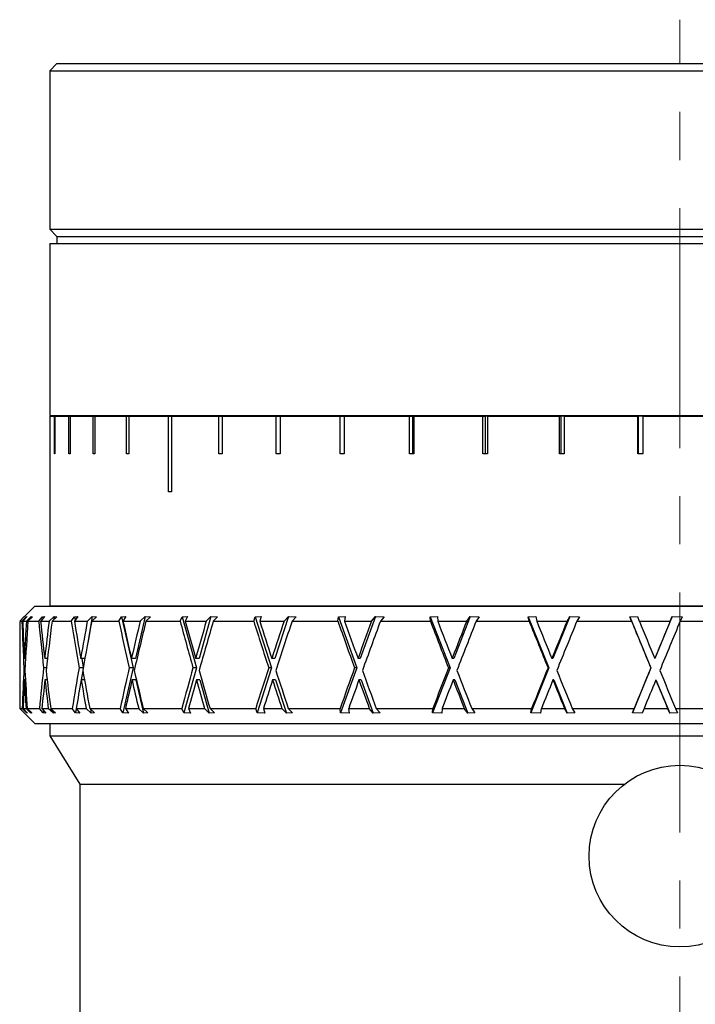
# Model space of a CAD drawing. Header units: inches. Extents: x 1.9 to 19.8, y 1.2 to 15.9.
# Tile 2 of 11: x 2.4 to 3.8, y 8.4 to 10.5. Entities that reach past the tile are written whole.
import ezdxf

# ---------------------------------------------------------------- set-up
doc = ezdxf.new("R2010")
doc.units = ezdxf.units.IN
doc.header["$MEASUREMENT"] = 0
doc.linetypes.add('CENTERX2', pattern=[0.8, 0.5, -0.1, 0.1, -0.1])
doc.layers.add('SLD-0', color=7, linetype='Continuous')

msp = doc.modelspace()

# ---------------------------------------------------------------- linework, layer by layer
at = {"color": 7, "linetype": 'Continuous', "lineweight": 25}
for p, q in [((2.4845, 10.3741), (2.4695, 10.3591)), ((2.4845, 10.3741), (3.782, 10.3741)), ((3.782, 10.3741), (5.0795, 10.3741)), ((2.4695, 10.3591), (2.4695, 10.0291)), ((2.4695, 10.3591), (3.782, 10.3591)), ((3.782, 10.3591), (5.0945, 10.3591)), ((2.4695, 10.0291), (2.4845, 10.0141)), ((2.4695, 10.0291), (3.782, 10.0291)), ((3.782, 10.0291), (5.0945, 10.0291)), ((2.4845, 10.0141), (2.4845, 9.9991)), ((2.4845, 10.0141), (3.782, 10.0141)), ((3.782, 10.0141), (5.0795, 10.0141)), ((2.4695, 9.9991), (2.4695, 9.6411)), ((2.4695, 9.9991), (3.782, 9.9991)), ((3.782, 9.9991), (5.0945, 9.9991)), ((2.4695, 9.6411), (3.782, 9.6411)), ((2.4695, 9.64), (2.4695, 9.5613)), ((2.4695, 9.64), (2.4792, 9.64)), ((2.4792, 9.5613), (2.4792, 9.64)), ((2.4792, 9.64), (2.4805, 9.64)), ((2.4805, 9.64), (2.4805, 9.5613)), ((2.4805, 9.64), (2.5095, 9.64)), ((2.5095, 9.5613), (2.5095, 9.64)), ((2.5095, 9.64), (2.512, 9.64)), ((2.512, 9.64), (2.512, 9.5613)), ((2.512, 9.64), (2.5598, 9.64)), ((2.5598, 9.5613), (2.5598, 9.64)), ((2.5598, 9.64), (2.5635, 9.64)), ((2.5635, 9.64), (2.5635, 9.5613)), ((2.5635, 9.64), (2.6294, 9.64)), ((2.6257, 9.6411), (2.6257, 9.64)), ((2.6294, 9.5613), (2.6294, 9.64)), ((2.6294, 9.64), (2.6342, 9.64)), ((2.6342, 9.64), (2.6342, 9.5613)), ((2.6342, 9.64), (2.7172, 9.64)), ((2.7172, 9.4825), (2.7172, 9.64)), ((2.7172, 9.64), (2.7231, 9.64)), ((2.7231, 9.64), (2.7231, 9.4825)), ((2.7231, 9.64), (2.8218, 9.64)), ((2.8218, 9.5613), (2.8218, 9.64)), ((2.8218, 9.64), (2.8286, 9.64)), ((2.8286, 9.64), (2.8286, 9.5613)), ((2.8286, 9.64), (2.9415, 9.64)), ((2.9415, 9.5613), (2.9415, 9.64)), ((2.9415, 9.64), (2.9492, 9.64)), ((2.9492, 9.64), (2.9492, 9.5613)), ((2.9492, 9.64), (3.0745, 9.64)), ((3.0745, 9.5613), (3.0745, 9.64)), ((3.0745, 9.64), (3.0825, 9.64)), ((3.0825, 9.64), (3.0825, 9.5613)), ((3.0829, 9.64), (3.0825, 9.64)), ((3.0829, 9.64), (3.0829, 9.5613)), ((3.0829, 9.64), (3.2186, 9.64)), ((3.2186, 9.5613), (3.2186, 9.64)), ((3.2186, 9.64), (3.225, 9.64)), ((3.225, 9.64), (3.225, 9.5613)), ((3.2277, 9.64), (3.225, 9.64)), ((3.2277, 9.64), (3.2277, 9.5613)), ((3.2277, 9.64), (3.3716, 9.64)), ((3.3716, 9.5613), (3.3716, 9.64)), ((3.3716, 9.64), (3.3763, 9.64)), ((3.3763, 9.64), (3.3763, 9.5613)), ((3.3812, 9.64), (3.3763, 9.64)), ((3.3812, 9.64), (3.3812, 9.5613)), ((3.3812, 9.64), (3.5311, 9.64)), ((3.5311, 9.5613), (3.5311, 9.64)), ((3.5311, 9.64), (3.5339, 9.64)), ((3.5339, 9.64), (3.5339, 9.5613)), ((3.541, 9.64), (3.5339, 9.64)), ((3.541, 9.64), (3.541, 9.5613)), ((3.541, 9.64), (3.6946, 9.64)), ((3.6946, 9.5613), (3.6946, 9.64)), ((3.6946, 9.64), (3.6955, 9.64)), ((3.6955, 9.64), (3.6955, 9.5613)), ((3.7046, 9.64), (3.6955, 9.64)), ((3.7046, 9.64), (3.7046, 9.5613)), ((3.7046, 9.64), (3.8594, 9.64)), ((3.782, 9.6411), (5.0945, 9.6411)), ((2.4695, 9.5613), (2.4695, 9.245)), ((2.4695, 9.5613), (2.4695, 9.5613)), ((2.4805, 9.5613), (2.4792, 9.5613)), ((2.512, 9.5613), (2.5095, 9.5613)), ((2.5635, 9.5613), (2.5598, 9.5613)), ((2.6342, 9.5613), (2.6294, 9.5613)), ((2.8286, 9.5613), (2.8218, 9.5613)), ((2.9492, 9.5613), (2.9415, 9.5613)), ((3.0829, 9.5613), (3.0745, 9.5613)), ((3.2277, 9.5613), (3.2186, 9.5613)), ((3.3812, 9.5613), (3.3716, 9.5613)), ((3.541, 9.5613), (3.5311, 9.5613)), ((3.7046, 9.5613), (3.6946, 9.5613)), ((2.7231, 9.4825), (2.7172, 9.4825)), ((2.4382, 9.2445), (2.416, 9.2223)), ((2.4382, 9.2445), (5.1248, 9.2445)), ((2.4695, 9.245), (5.0945, 9.245)), ((2.5345, 9.245), (2.5345, 9.2445)), ((2.4158, 9.2221), (2.407, 9.2133)), ((2.407, 9.2133), (2.4118, 9.2133)), ((2.407, 9.2115), (2.407, 9.0313)), ((2.4118, 9.2133), (2.4204, 9.2222)), ((2.4223, 9.2228), (2.4133, 9.2133)), ((2.4133, 9.2133), (2.4209, 9.2133)), ((2.416, 9.2223), (2.4158, 9.2221)), ((2.4204, 9.2222), (2.4223, 9.2228)), ((2.4204, 9.2222), (2.4205, 9.2208)), ((2.4209, 9.2133), (2.431, 9.2228)), ((2.4334, 9.2221), (2.424, 9.2133)), ((2.424, 9.2133), (2.4467, 9.2133)), ((2.431, 9.2228), (2.4308, 9.2197)), ((2.431, 9.2228), (2.4334, 9.2221)), ((2.4467, 9.2133), (2.4544, 9.2222)), ((2.4588, 9.2228), (2.4507, 9.2133)), ((2.4507, 9.2133), (2.4682, 9.2133)), ((2.4544, 9.2222), (2.4588, 9.2228)), ((2.4544, 9.2222), (2.4549, 9.2182)), ((2.4682, 9.2133), (2.4786, 9.2228)), ((2.4842, 9.2221), (2.4745, 9.2133)), ((2.4745, 9.2133), (2.5144, 9.2133)), ((2.4786, 9.2228), (2.4778, 9.2163)), ((2.4786, 9.2228), (2.4842, 9.2221)), ((2.5144, 9.2133), (2.5211, 9.2222)), ((2.5279, 9.2228), (2.5209, 9.2133)), ((2.5209, 9.2133), (2.5479, 9.2133)), ((2.5211, 9.2222), (2.5279, 9.2228)), ((2.5211, 9.2222), (2.5223, 9.2152)), ((2.5479, 9.2133), (2.5583, 9.2228)), ((2.5583, 9.2228), (2.5481, 9.1645)), ((2.5669, 9.2221), (2.5572, 9.2133)), ((2.5572, 9.2133), (2.6134, 9.2133)), ((2.5583, 9.2228), (2.5669, 9.2221)), ((2.6134, 9.2133), (2.6189, 9.2222)), ((2.6189, 9.2222), (2.6279, 9.2228)), ((2.6189, 9.2222), (2.6434, 9.1158)), ((2.6279, 9.2228), (2.6221, 9.2133)), ((2.6221, 9.2133), (2.6579, 9.2133)), ((2.6681, 9.2228), (2.648, 9.1356)), ((2.6579, 9.2133), (2.6681, 9.2228)), ((2.6681, 9.2228), (2.6795, 9.2221)), ((2.6795, 9.2221), (2.67, 9.2133)), ((2.67, 9.2133), (2.7411, 9.2133)), ((2.7411, 9.2133), (2.7452, 9.2222)), ((2.7452, 9.2222), (2.7563, 9.2228)), ((2.7452, 9.2222), (2.7752, 9.1158)), ((2.7563, 9.2228), (2.7519, 9.2133)), ((2.7519, 9.2133), (2.7956, 9.2133)), ((2.8054, 9.2228), (2.7808, 9.1356)), ((2.7956, 9.2133), (2.8054, 9.2228)), ((2.8054, 9.2228), (2.8193, 9.2221)), ((2.8193, 9.2221), (2.8102, 9.2133)), ((2.8102, 9.2133), (2.8944, 9.2133)), ((2.8944, 9.2133), (2.8972, 9.2222)), ((2.8972, 9.2222), (2.9099, 9.2228)), ((2.8972, 9.2222), (2.9318, 9.1158)), ((2.9099, 9.2228), (2.9071, 9.2133)), ((2.9071, 9.2133), (2.9576, 9.2133)), ((2.9667, 9.2228), (2.9383, 9.1356)), ((2.9576, 9.2133), (2.9667, 9.2228)), ((2.9667, 9.2228), (2.9828, 9.2221)), ((2.9828, 9.2221), (2.9744, 9.2133)), ((2.9744, 9.2133), (3.0697, 9.2133)), ((3.0697, 9.2133), (3.0709, 9.2222)), ((3.0709, 9.2222), (3.085, 9.2228)), ((3.0709, 9.2222), (3.1094, 9.1158)), ((3.085, 9.2228), (3.0838, 9.2133)), ((3.0838, 9.2133), (3.1399, 9.2133)), ((3.1481, 9.2228), (3.1165, 9.1356)), ((3.1399, 9.2133), (3.1481, 9.2228)), ((3.1481, 9.2228), (3.166, 9.2221)), ((3.166, 9.2221), (3.1584, 9.2133)), ((3.1584, 9.2133), (3.2624, 9.2133)), ((3.2621, 9.2222), (3.2773, 9.2228)), ((3.2624, 9.2133), (3.2621, 9.2222)), ((3.2621, 9.2222), (3.3035, 9.1158)), ((3.2773, 9.2228), (3.2777, 9.2133)), ((3.2777, 9.2133), (3.3381, 9.2133)), ((3.3451, 9.2228), (3.3112, 9.1356)), ((3.3381, 9.2133), (3.3451, 9.2228)), ((3.3451, 9.2228), (3.3643, 9.2221)), ((3.3643, 9.2221), (3.3578, 9.2133)), ((3.3578, 9.2133), (3.468, 9.2133)), ((3.4661, 9.2222), (3.482, 9.2228)), ((3.468, 9.2133), (3.4661, 9.2222)), ((3.4661, 9.2222), (3.5093, 9.1158)), ((3.482, 9.2228), (3.484, 9.2133)), ((3.484, 9.2133), (3.5471, 9.2133)), ((3.5528, 9.2228), (3.5174, 9.1356)), ((3.5471, 9.2133), (3.5528, 9.2228)), ((3.5528, 9.2228), (3.573, 9.2221)), ((3.573, 9.2221), (3.5676, 9.2133)), ((3.5676, 9.2133), (3.6812, 9.2133)), ((3.6779, 9.2222), (3.6941, 9.2228)), ((3.6812, 9.2133), (3.6779, 9.2222)), ((3.6779, 9.2222), (3.7219, 9.1158)), ((3.6941, 9.2228), (3.6976, 9.2133)), ((3.6976, 9.2133), (3.7619, 9.2133)), ((3.7662, 9.2228), (3.7301, 9.1356)), ((3.7619, 9.2133), (3.7662, 9.2228)), ((3.7662, 9.2228), (3.7867, 9.2221)), ((3.7867, 9.2221), (3.7827, 9.2133)), ((3.7827, 9.2133), (3.897, 9.2133)), ((2.4168, 9.1376), (2.4167, 9.1356)), ((2.4193, 9.1356), (2.4167, 9.1356)), ((2.4593, 9.1376), (2.4591, 9.1356)), ((2.4649, 9.1356), (2.4591, 9.1356)), ((2.4642, 9.1356), (2.4646, 9.1326)), ((2.5344, 9.1376), (2.534, 9.1356)), ((2.5429, 9.1356), (2.534, 9.1356)), ((2.5362, 9.1356), (2.5395, 9.1166)), ((2.6402, 9.1376), (2.6397, 9.1356)), ((2.648, 9.1356), (2.6397, 9.1356)), ((2.774, 9.1376), (2.7735, 9.1356)), ((2.7808, 9.1356), (2.7735, 9.1356)), ((2.9328, 9.1376), (2.9321, 9.1356)), ((2.9383, 9.1356), (2.9321, 9.1356)), ((3.1124, 9.1376), (3.1117, 9.1356)), ((3.1165, 9.1356), (3.1117, 9.1356)), ((3.3085, 9.1376), (3.3077, 9.1356)), ((3.3112, 9.1356), (3.3077, 9.1356)), ((3.5163, 9.1376), (3.5155, 9.1356)), ((3.5174, 9.1356), (3.5155, 9.1356)), ((3.7306, 9.1376), (3.7298, 9.1356)), ((3.7301, 9.1356), (3.7298, 9.1356)), ((2.4183, 9.1158), (2.4158, 9.1158)), ((2.4626, 9.1158), (2.4569, 9.1158)), ((2.5394, 9.1158), (2.5306, 9.1158)), ((2.5386, 9.1097), (2.5353, 9.0907)), ((2.6434, 9.1158), (2.6218, 9.0222)), ((2.6434, 9.1158), (2.6351, 9.1158)), ((2.7752, 9.1158), (2.7489, 9.0222)), ((2.7752, 9.1158), (2.7679, 9.1158)), ((2.9318, 9.1158), (2.9013, 9.0222)), ((2.9318, 9.1158), (2.9257, 9.1158)), ((3.1094, 9.1158), (3.0755, 9.0222)), ((3.1094, 9.1158), (3.1045, 9.1158)), ((3.3035, 9.1158), (3.2671, 9.0222)), ((3.3035, 9.1158), (3.3, 9.1158)), ((3.5093, 9.1158), (3.4713, 9.0222)), ((3.5093, 9.1158), (3.5074, 9.1158)), ((3.7219, 9.1158), (3.6832, 9.0222)), ((3.7219, 9.1158), (3.7216, 9.1158)), ((2.4191, 9.0907), (2.417, 9.0907)), ((2.4643, 9.0907), (2.4597, 9.0907)), ((2.4639, 9.0935), (2.4636, 9.0907)), ((2.542, 9.0907), (2.5349, 9.0907)), ((2.6492, 9.0907), (2.6409, 9.0907)), ((2.6492, 9.0907), (2.6651, 9.0216)), ((2.7823, 9.0907), (2.775, 9.0907)), ((2.7823, 9.0907), (2.8018, 9.0216)), ((2.94, 9.0907), (2.9338, 9.0907)), ((2.94, 9.0907), (2.9625, 9.0216)), ((3.1184, 9.0907), (3.1136, 9.0907)), ((3.1184, 9.0907), (3.1434, 9.0216)), ((3.3132, 9.0907), (3.3098, 9.0907)), ((3.3132, 9.0907), (3.3401, 9.0216)), ((3.5195, 9.0907), (3.5176, 9.0907)), ((3.5195, 9.0907), (3.5476, 9.0216)), ((3.7323, 9.0907), (3.7319, 9.0907)), ((3.7323, 9.0907), (3.7609, 9.0216)), ((2.407, 9.0313), (2.4382, 9.0001)), ((2.407, 9.0313), (2.4123, 9.0313)), ((2.421, 9.0222), (2.4123, 9.0313)), ((2.4142, 9.0313), (2.4235, 9.0216)), ((2.4142, 9.0313), (2.4202, 9.0313)), ((2.4303, 9.0216), (2.4202, 9.0313)), ((2.4211, 9.0241), (2.421, 9.0222)), ((2.4235, 9.0216), (2.421, 9.0222)), ((2.4225, 9.0313), (2.4323, 9.0221)), ((2.4225, 9.0313), (2.448, 9.0313)), ((2.4302, 9.024), (2.4303, 9.0216)), ((2.4323, 9.0221), (2.4303, 9.0216)), ((2.4559, 9.0222), (2.448, 9.0313)), ((2.4532, 9.0313), (2.4615, 9.0216)), ((2.4532, 9.0313), (2.4666, 9.0313)), ((2.4565, 9.0274), (2.4559, 9.0222)), ((2.4615, 9.0216), (2.4559, 9.0222)), ((2.4771, 9.0216), (2.4666, 9.0313)), ((2.4715, 9.0313), (2.4816, 9.0221)), ((2.4715, 9.0313), (2.5165, 9.0313)), ((2.4765, 9.0267), (2.4771, 9.0216)), ((2.4816, 9.0221), (2.4771, 9.0216)), ((2.5233, 9.0222), (2.5165, 9.0313)), ((2.5249, 9.0311), (2.5233, 9.0222)), ((2.532, 9.0216), (2.5233, 9.0222)), ((2.5248, 9.0313), (2.532, 9.0216)), ((2.5248, 9.0313), (2.5455, 9.0313)), ((2.556, 9.0216), (2.5455, 9.0313)), ((2.5528, 9.0313), (2.5629, 9.0221)), ((2.5528, 9.0313), (2.6162, 9.0313)), ((2.5547, 9.0296), (2.556, 9.0216)), ((2.5629, 9.0221), (2.556, 9.0216)), ((2.6218, 9.0222), (2.6162, 9.0313)), ((2.6333, 9.0216), (2.6218, 9.0222)), ((2.6274, 9.0313), (2.6333, 9.0216)), ((2.6274, 9.0313), (2.6548, 9.0313)), ((2.6651, 9.0216), (2.6548, 9.0313)), ((2.6643, 9.0313), (2.6742, 9.0221)), ((2.6643, 9.0313), (2.7446, 9.0313)), ((2.6742, 9.0221), (2.6651, 9.0216)), ((2.7489, 9.0222), (2.7446, 9.0313)), ((2.7628, 9.0216), (2.7489, 9.0222)), ((2.7584, 9.0313), (2.7628, 9.0216)), ((2.7584, 9.0313), (2.7919, 9.0313)), ((2.8018, 9.0216), (2.7919, 9.0313)), ((2.8128, 9.0221), (2.8018, 9.0216)), ((2.8034, 9.0313), (2.8128, 9.0221)), ((2.8034, 9.0313), (2.8986, 9.0313)), ((2.9013, 9.0222), (2.8986, 9.0313)), ((2.9175, 9.0216), (2.9013, 9.0222)), ((2.9146, 9.0313), (2.9175, 9.0216)), ((2.9146, 9.0313), (2.9533, 9.0313)), ((2.9625, 9.0216), (2.9533, 9.0313)), ((2.9753, 9.0221), (2.9625, 9.0216)), ((2.9665, 9.0313), (2.9753, 9.0221)), ((2.9665, 9.0313), (3.0743, 9.0313)), ((3.0755, 9.0222), (3.0743, 9.0313)), ((3.0934, 9.0216), (3.0755, 9.0222)), ((3.0922, 9.0313), (3.0934, 9.0216)), ((3.0922, 9.0313), (3.1352, 9.0313)), ((3.1434, 9.0216), (3.1352, 9.0313)), ((3.1576, 9.0221), (3.1434, 9.0216)), ((3.1497, 9.0313), (3.1576, 9.0221)), ((3.1497, 9.0313), (3.2674, 9.0313)), ((3.2671, 9.0222), (3.2674, 9.0313)), ((3.2863, 9.0216), (3.2671, 9.0222)), ((3.2868, 9.0313), (3.2863, 9.0216)), ((3.2868, 9.0313), (3.333, 9.0313)), ((3.3401, 9.0216), (3.333, 9.0313)), ((3.3553, 9.0221), (3.3401, 9.0216)), ((3.3485, 9.0313), (3.3553, 9.0221)), ((3.3485, 9.0313), (3.4732, 9.0313)), ((3.4713, 9.0222), (3.4732, 9.0313)), ((3.4915, 9.0216), (3.4713, 9.0222)), ((3.4935, 9.0313), (3.4915, 9.0216)), ((3.4935, 9.0313), (3.5418, 9.0313)), ((3.5476, 9.0216), (3.5418, 9.0313)), ((3.5635, 9.0221), (3.5476, 9.0216)), ((3.558, 9.0313), (3.5635, 9.0221)), ((3.558, 9.0313), (3.6866, 9.0313)), ((3.6832, 9.0222), (3.6866, 9.0313)), ((3.7037, 9.0216), (3.6832, 9.0222)), ((3.7074, 9.0313), (3.7037, 9.0216)), ((3.7074, 9.0313), (3.7565, 9.0313)), ((3.7609, 9.0216), (3.7565, 9.0313)), ((3.7771, 9.0221), (3.7609, 9.0216)), ((3.773, 9.0313), (3.7771, 9.0221)), ((3.773, 9.0313), (3.9024, 9.0313)), ((2.4382, 9.0001), (5.1248, 9.0001)), ((2.4695, 8.9991), (2.4695, 8.9741)), ((5.0945, 8.9991), (2.4695, 8.9991)), ((2.6257, 9.0001), (2.6257, 8.9991)), ((3.6948, 9.0001), (3.6948, 8.9991)), ((2.4695, 8.9741), (2.532, 8.8741)), ((2.4695, 8.9741), (5.0945, 8.9741)), ((2.532, 8.8741), (2.532, 8.2941)), ((2.532, 8.8741), (3.667, 8.8741))]:
    msp.add_line(p, q, dxfattribs=at)
msp.add_circle((3.782, 8.7241), 0.189, dxfattribs=at)
for centre, major_axis, ratio, start_param, end_param in [((3.782, 9.094), (-0.1974, 3.3186), 0.410043, 1.510458, 1.539835), ((3.782, 9.1336), (-0.1974, 3.3186), 0.410043, 1.522416, 1.545812), ((3.782, 9.1376), (0.1974, 3.3186), 0.410043, 1.572386, 1.595186), ((3.782, 9.0874), (0.1974, 3.3186), 0.410043, 1.557263, 1.588223), ((3.782, 9.094), (-0.4448, 3.315), 0.392489, 1.482238, 1.511615), ((3.782, 9.1336), (-0.4448, 3.315), 0.392489, 1.494196, 1.517591), ((3.782, 9.1376), (0.4448, 3.315), 0.392489, 1.600607, 1.623407), ((3.782, 9.0874), (0.4448, 3.315), 0.392489, 1.585484, 1.616444), ((3.782, 9.094), (-0.6676, 3.3107), 0.363089, 1.461766, 1.491143), ((3.782, 9.1336), (-0.6676, 3.3107), 0.363089, 1.473724, 1.497119), ((3.782, 9.1376), (0.6676, 3.3107), 0.363089, 1.621079, 1.643879), ((3.782, 9.0874), (0.6676, 3.3107), 0.363089, 1.605956, 1.636916), ((3.782, 9.094), (-0.8593, 3.3078), 0.324517, 1.450747, 1.480124), ((3.782, 9.1336), (-0.8593, 3.3078), 0.324517, 1.462705, 1.486101), ((3.782, 9.1376), (0.8593, 3.3078), 0.324517, 1.632097, 1.654898), ((3.782, 9.0874), (0.8593, 3.3078), 0.324517, 1.616974, 1.647934), ((3.782, 9.094), (-1.0182, 3.3073), 0.279401, 1.449044, 1.478421), ((3.782, 9.1336), (-1.0182, 3.3073), 0.279401, 1.461002, 1.484397), ((3.782, 9.1376), (1.0182, 3.3073), 0.279401, 1.633801, 1.656601), ((3.782, 9.0874), (1.0182, 3.3073), 0.279401, 1.618678, 1.649638), ((3.782, 9.094), (-1.1454, 3.3091), 0.2299, 1.455441, 1.484818), ((3.782, 9.1336), (-1.1454, 3.3091), 0.2299, 1.467399, 1.490794), ((3.782, 9.1376), (1.1454, 3.3091), 0.2299, 1.627403, 1.650204), ((3.782, 9.0874), (1.1454, 3.3091), 0.2299, 1.612281, 1.643241), ((3.782, 9.094), (-1.2428, 3.3122), 0.177602, 1.468306, 1.497684), ((3.782, 9.1336), (-1.2428, 3.3122), 0.177602, 1.480264, 1.50366), ((3.782, 9.1376), (1.2428, 3.3122), 0.177602, 1.614538, 1.637338), ((3.782, 9.0874), (1.2428, 3.3122), 0.177602, 1.599415, 1.630375), ((3.782, 9.094), (-1.3125, 3.3156), 0.123605, 1.485957, 1.515334), ((3.782, 9.1336), (-1.3125, 3.3156), 0.123605, 1.497915, 1.521311), ((3.782, 9.1376), (1.3125, 3.3156), 0.123605, 1.596887, 1.619688), ((3.782, 9.0874), (1.3125, 3.3156), 0.123605, 1.581764, 1.612724), ((3.782, 9.094), (-1.356, 3.3182), 0.068643, 1.506805, 1.536182), ((3.782, 9.1336), (-1.356, 3.3182), 0.068643, 1.518763, 1.542158), ((3.782, 9.1376), (1.356, 3.3182), 0.068643, 1.576039, 1.59884), ((3.782, 9.0874), (1.356, 3.3182), 0.068643, 1.560917, 1.591876), ((3.782, 9.094), (-1.3743, 3.3195), 0.013216, 1.529377, 1.558754), ((3.782, 9.1336), (-1.3743, 3.3195), 0.013216, 1.541335, 1.56473), ((3.782, 9.1376), (1.3743, 3.3195), 0.013216, 1.553467, 1.576268), ((3.782, 9.0874), (1.3743, 3.3195), 0.013216, 1.538345, 1.569305), ((3.782, 9.1376), (0.1974, 3.3186), 0.410043, 1.601757, 1.627206), ((3.782, 9.1336), (-0.1974, 3.3186), 0.410043, 1.55337, 1.577236), ((3.782, 9.1376), (0.4448, 3.315), 0.392489, 1.629978, 1.655427), ((3.782, 9.1336), (-0.4448, 3.315), 0.392489, 1.525149, 1.549016), ((3.782, 9.1376), (0.6676, 3.3107), 0.363089, 1.65045, 1.675899), ((3.782, 9.1336), (-0.6676, 3.3107), 0.363089, 1.504677, 1.528544), ((3.782, 9.1376), (0.8593, 3.3078), 0.324517, 1.661468, 1.686917), ((3.782, 9.1336), (-0.8593, 3.3078), 0.324517, 1.493659, 1.517525), ((3.782, 9.1376), (1.0182, 3.3073), 0.279401, 1.663172, 1.688621), ((3.782, 9.1336), (-1.0182, 3.3073), 0.279401, 1.491955, 1.515822), ((3.782, 9.1376), (1.1454, 3.3091), 0.2299, 1.656775, 1.682224), ((3.782, 9.1336), (-1.1454, 3.3091), 0.2299, 1.498352, 1.522219), ((3.782, 9.1376), (1.2428, 3.3122), 0.177602, 1.643909, 1.669358), ((3.782, 9.1336), (-1.2428, 3.3122), 0.177602, 1.511218, 1.535085), ((3.782, 9.1376), (1.3125, 3.3156), 0.123605, 1.626258, 1.651707), ((3.782, 9.1336), (-1.3125, 3.3156), 0.123605, 1.528868, 1.552735), ((3.782, 9.1376), (1.356, 3.3182), 0.068643, 1.605411, 1.63086), ((3.782, 9.1336), (-1.356, 3.3182), 0.068643, 1.549716, 1.573583), ((3.782, 9.1376), (1.3743, 3.3195), 0.013216, 1.582839, 1.608288), ((3.782, 9.1336), (-1.3743, 3.3195), 0.013216, 1.572288, 1.596155), ((3.782, 9.0874), (0.1974, 3.3186), 0.410043, 1.594199, 1.612086), ((3.782, 9.094), (-0.1974, 3.3186), 0.410043, 1.547393, 1.56528), ((3.782, 9.0874), (0.4448, 3.315), 0.392489, 1.62242, 1.640307), ((3.782, 9.094), (-0.4448, 3.315), 0.392489, 1.519173, 1.537059), ((3.782, 9.0874), (0.6676, 3.3107), 0.363089, 1.642892, 1.660779), ((3.782, 9.094), (-0.6676, 3.3107), 0.363089, 1.498701, 1.516587), ((3.782, 9.0874), (0.8593, 3.3078), 0.324517, 1.65391, 1.671797), ((3.782, 9.094), (-0.8593, 3.3078), 0.324517, 1.487682, 1.505569), ((3.782, 9.0874), (1.0182, 3.3073), 0.279401, 1.655614, 1.673501), ((3.782, 9.094), (-1.0182, 3.3073), 0.279401, 1.485978, 1.503865), ((3.782, 9.0874), (1.1454, 3.3091), 0.2299, 1.649217, 1.667103), ((3.782, 9.094), (-1.1454, 3.3091), 0.2299, 1.492376, 1.510263), ((3.782, 9.0874), (1.2428, 3.3122), 0.177602, 1.636351, 1.654238), ((3.782, 9.094), (-1.2428, 3.3122), 0.177602, 1.505241, 1.523128), ((3.782, 9.0874), (1.3125, 3.3156), 0.123605, 1.618701, 1.636587), ((3.782, 9.094), (-1.3125, 3.3156), 0.123605, 1.522892, 1.540779), ((3.782, 9.0874), (1.356, 3.3182), 0.068643, 1.597853, 1.615739), ((3.782, 9.094), (-1.356, 3.3182), 0.068643, 1.54374, 1.561627), ((3.782, 9.0874), (1.3743, 3.3195), 0.013216, 1.575281, 1.593167), ((3.782, 9.094), (-1.3743, 3.3195), 0.013216, 1.566312, 1.584199)]:
    msp.add_ellipse(centre, major_axis=major_axis, ratio=ratio, start_param=start_param, end_param=end_param, dxfattribs=at)
at = {"layer": 'SLD-0', "color": 7, "linetype": 'CENTERX2', "lineweight": 18}
msp.add_line((3.782, 6.3731), (3.782, 10.4652), dxfattribs=at)

doc.saveas('drawing.dxf')
